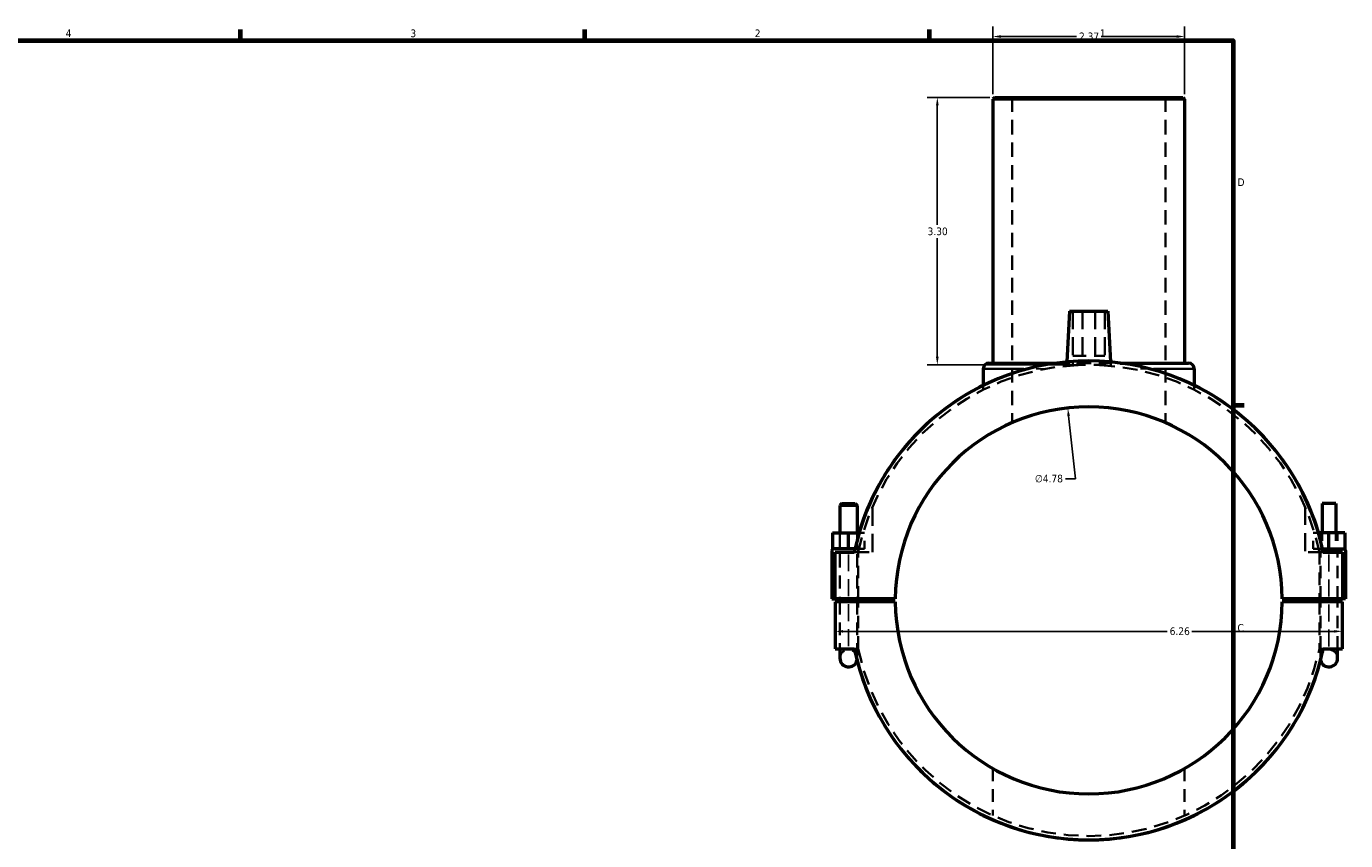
# Model space of a CAD drawing. Header units: inches. Extents: x -1.5 to 40.4, y -1.9 to 40.3.
# Tile 4 of 6: x 18.6 to 34.9, y 11.1 to 21.2. Entities that reach past the tile are written whole.
import ezdxf

# ---------------------------------------------------------------- set-up
doc = ezdxf.new("R2010")
doc.units = ezdxf.units.IN
doc.header["$MEASUREMENT"] = 0
doc.linetypes.add('DASHED', pattern=[0.2067, 0.1654, -0.0413])
for name, color, linetype, lineweight in [('Border (ANSI)', 7, 'Continuous', 70), ('Dimension (ANSI)', 7, 'Continuous', 25), ('Hidden (ANSI)', 7, 'DASHED', 35), ('Hidden Narrow (ANSI)', 7, 'DASHED', 25), ('Visible (ANSI)', 7, 'Continuous', 50), ('Visible Narrow (ANSI)', 7, 'Continuous', 35)]:
    doc.layers.add(name, color=color, linetype=linetype, lineweight=lineweight)
doc.styles.add('Note Text (ANSI)', font='tahoma.ttf')
doc.dimstyles.new('Default (ANSI)', dxfattribs={"dimtxt": 0.094488, "dimasz": 0.098425, "dimexe": 0.125, "dimexo": 0.0625, "dimgap": 0.031496, "dimtad": 0, "dimtih": 1, "dimtoh": 1, "dimrnd": 1e-08, "dimzin": 4, "dimdsep": 46, "dimtxsty": 'Note Text (ANSI)', "dimcen": 0.09, "dimdle": 0.393701, "dimclrd": 256, "dimclre": 256, "dimclrt": 5, "dimadec": 0, "dimazin": 1, "dimtfac": 1, "dimtofl": 0, "dimtmove": 0, "dimatfit": 3, "dimfxl": 1, "dimtolj": 1, "dimtzin": 4, "dimlwd": -1, "dimlwe": -1, "dimarcsym": 0})

# ---------------------------------------------------------------- blocks, each defined once
blk = doc.blocks.new('Borders Default Border')
at = {"layer": 'Border (ANSI)'}
for p, q in [((21.25, 21), (21.25, 21.134)), ((25.5, 21), (25.5, 21.134)), ((29.75, 21), (29.75, 21.134)), ((33.5, 16.5), (33.634, 16.5))]:
    blk.add_line(p, q, dxfattribs=at)
at = {"layer": 'Border (ANSI)', "flags": 128}
blk.add_lwpolyline([(0.5, 1), (0.5, 21), (33.5, 21), (33.5, 1), (0.5, 1)], dxfattribs=at)
at = {"layer": 'Border (ANSI)', "color": 5, "true_color": 0x0000ff, "char_height": 0.0945, "attachment_point": 7, "style": 'Note Text (ANSI)'}
for s, insert in [('4', (19.092, 21.04)), ('3', (23.346, 21.038)), ('2', (27.596, 21.04)), ('1', (31.854, 21.04)), ('D', (33.553, 19.203)), ('C', (33.552, 13.701))]:
    blk.add_mtext(s, dxfattribs=dict(at, insert=insert))
blk = doc.blocks.new('*D6')
at = {"layer": 'Defpoints', "color": 0, "transparency": 16777216}
for p in [(31.458, 16.463), (31.977, 11.716)]:
    blk.add_point(p, dxfattribs=at)
at = {"layer": 'Dimension (ANSI)', "transparency": 16777216}
for p, q in [((31.554, 15.589), (31.469, 16.365)), ((31.429, 15.589), (31.554, 15.589))]:
    blk.add_line(p, q, dxfattribs=at)
blk.add_solid([(31.485, 16.367), (31.453, 16.363), (31.458, 16.463)], dxfattribs=at)
at = {"layer": 'Dimension (ANSI)', "color": 5, "transparency": 16777216, "insert": (31.053, 15.64), "char_height": 0.0945, "attachment_point": 1, "style": 'Note Text (ANSI)'}
blk.add_mtext('\\A1;∅4.78', dxfattribs=at)
blk = doc.blocks.new('*D7')
at = {"layer": 'Defpoints', "color": 0, "transparency": 16777216}
for p in [(29.848, 20.297), (30.558, 20.297), (31.716, 16.997)]:
    blk.add_point(p, dxfattribs=at)
at = {"layer": 'Dimension (ANSI)', "transparency": 16777216}
for p, q in [((30.495, 20.297), (29.723, 20.297)), ((29.848, 20.199), (29.848, 18.723)), ((29.848, 17.095), (29.848, 18.561)), ((31.654, 16.997), (29.723, 16.997))]:
    blk.add_line(p, q, dxfattribs=at)
for points in [[(29.832, 20.199), (29.865, 20.199), (29.848, 20.297)], [(29.832, 17.095), (29.865, 17.095), (29.848, 16.997)]]:
    blk.add_solid(points, dxfattribs=at)
at = {"layer": 'Dimension (ANSI)', "color": 5, "transparency": 16777216, "insert": (29.728, 18.691), "char_height": 0.0945, "attachment_point": 1, "style": 'Note Text (ANSI)'}
blk.add_mtext('\\A1;3.30', dxfattribs=at)
blk = doc.blocks.new('*D8')
at = {"layer": 'Defpoints', "color": 0, "transparency": 16777216}
for p in [(32.9, 21.048), (30.534, 20.273), (32.9, 20.273)]:
    blk.add_point(p, dxfattribs=at)
at = {"layer": 'Dimension (ANSI)', "transparency": 16777216}
for p, q in [((30.534, 20.336), (30.534, 21.173)), ((32.9, 20.336), (32.9, 21.173)), ((30.633, 21.048), (31.566, 21.048)), ((32.802, 21.048), (31.869, 21.048))]:
    blk.add_line(p, q, dxfattribs=at)
for points in [[(30.633, 21.064), (30.633, 21.031), (30.534, 21.048)], [(32.802, 21.064), (32.802, 21.031), (32.9, 21.048)]]:
    blk.add_solid(points, dxfattribs=at)
at = {"layer": 'Dimension (ANSI)', "color": 5, "transparency": 16777216, "insert": (31.597, 21.097), "char_height": 0.0945, "attachment_point": 1, "style": 'Note Text (ANSI)'}
blk.add_mtext('\\A1;2.37', dxfattribs=at)
blk = doc.blocks.new('*D10')
at = {"layer": 'Defpoints', "color": 0, "transparency": 16777216}
for p in [(28.587, 13.707), (34.847, 13.707), (34.847, 13.707)]:
    blk.add_point(p, dxfattribs=at)
at = {"layer": 'Dimension (ANSI)', "transparency": 16777216}
for p, q in [((28.686, 13.707), (32.685, 13.707)), ((34.749, 13.707), (32.99, 13.707))]:
    blk.add_line(p, q, dxfattribs=at)
for points in [[(28.686, 13.723), (28.686, 13.691), (28.587, 13.707)], [(34.749, 13.723), (34.749, 13.691), (34.847, 13.707)]]:
    blk.add_solid(points, dxfattribs=at)
at = {"layer": 'Dimension (ANSI)', "color": 5, "transparency": 16777216, "insert": (32.716, 13.756), "char_height": 0.0945, "attachment_point": 1, "style": 'Note Text (ANSI)'}
blk.add_mtext('\\A1;6.26', dxfattribs=at)

msp = doc.modelspace()

# ---------------------------------------------------------------- linework, layer by layer
at = {"layer": 'Hidden (ANSI)', "ltscale": 1.079284}
for p, q in [((30.7709, 20.297), (30.7709, 16.2815)), ((32.6638, 20.297), (32.6638, 16.2815))]:
    msp.add_line(p, q, dxfattribs=at)
at = {"layer": 'Hidden (ANSI)', "ltscale": 1.333288}
for p, q in [((31.5205, 17.6581), (31.5205, 17.107)), ((31.6386, 17.6581), (31.6386, 17.107)), ((31.7961, 17.6581), (31.7961, 17.107)), ((31.9142, 17.6581), (31.9142, 17.107))]:
    msp.add_line(p, q, dxfattribs=at)
at = {"layer": 'Hidden (ANSI)', "ltscale": 0.997297}
msp.add_line((31.5205, 17.107), (31.9142, 17.107), dxfattribs=at)
at = {"layer": 'Hidden (ANSI)', "ltscale": 0.956975}
msp.add_line((31.3285, 17.0178), (32.1062, 17.0178), dxfattribs=at)
at = {"layer": 'Hidden (ANSI)', "ltscale": 0.089404}
for p, q in [((31.4483, 17.0313), (31.4458, 16.9843)), ((31.9864, 17.0313), (31.9889, 16.9843))]:
    msp.add_line(p, q, dxfattribs=at)
at = {"layer": 'Hidden (ANSI)', "ltscale": 0.098747}
for p, q in [((30.416, 16.7415), (30.416, 16.6896)), ((33.0187, 16.7415), (33.0187, 16.6896))]:
    msp.add_line(p, q, dxfattribs=at)
at = {"layer": 'Hidden (ANSI)', "ltscale": 1.349185}
for p, q in [((29.0486, 14.6862), (29.0486, 15.2439)), ((34.386, 15.2439), (34.386, 14.6862))]:
    msp.add_line(p, q, dxfattribs=at)
at = {"layer": 'Hidden (ANSI)', "ltscale": 0.983895}
for p, q in [((28.6471, 14.9224), (28.6471, 14.1089)), ((28.8597, 14.9224), (28.8597, 14.1089))]:
    msp.add_line(p, q, dxfattribs=at)
at = {"layer": 'Hidden (ANSI)', "ltscale": 0.37484}
for p, q in [((28.6471, 14.7256), (28.6471, 14.9224)), ((28.8597, 14.7256), (28.8597, 14.9224)), ((28.9502, 14.7256), (28.9502, 14.9224)), ((34.4845, 14.7256), (34.4845, 14.9224)), ((34.575, 14.9224), (34.575, 14.7256)), ((34.5986, 14.9224), (34.5986, 14.7256)), ((34.764, 14.9224), (34.764, 14.7256)), ((34.7876, 14.9224), (34.7876, 14.7256))]:
    msp.add_line(p, q, dxfattribs=at)
at = {"layer": 'Hidden (ANSI)', "ltscale": 0.147819}
for p, q in [((28.883, 14.9224), (28.9502, 14.9224)), ((34.5517, 14.9224), (34.4845, 14.9224))]:
    msp.add_line(p, q, dxfattribs=at)
at = {"layer": 'Hidden (ANSI)', "ltscale": 0.090365}
for p, q in [((28.824, 14.6862), (28.8715, 14.6862)), ((34.5632, 14.6862), (34.6107, 14.6862)), ((28.8715, 13.4923), (28.824, 13.4923)), ((34.6107, 13.4923), (34.5632, 13.4923))]:
    msp.add_line(p, q, dxfattribs=at)
at = {"layer": 'Hidden (ANSI)', "ltscale": 0.07436}
for p, q in [((28.8715, 14.7256), (28.8324, 14.7256)), ((34.5632, 14.7256), (34.6023, 14.7256))]:
    msp.add_line(p, q, dxfattribs=at)
at = {"layer": 'Hidden (ANSI)', "ltscale": 0.074888}
for p, q in [((28.8715, 14.6862), (28.8715, 14.7256)), ((34.5632, 14.6862), (34.5632, 14.7256))]:
    msp.add_line(p, q, dxfattribs=at)
at = {"layer": 'Hidden (ANSI)', "ltscale": 0.173077}
for p, q in [((28.9502, 14.7256), (28.8715, 14.7256)), ((34.4845, 14.7256), (34.5632, 14.7256))]:
    msp.add_line(p, q, dxfattribs=at)
at = {"layer": 'Hidden (ANSI)', "ltscale": 0.828028}
for p, q in [((28.8715, 14.6862), (29.0486, 14.6862)), ((34.5632, 14.6862), (34.386, 14.6862))]:
    msp.add_line(p, q, dxfattribs=at)
at = {"layer": 'Hidden (ANSI)', "ltscale": 0.93092}
for p, q in [((28.8715, 14.1089), (28.8715, 14.6862)), ((34.5632, 14.6862), (34.5632, 14.1089)), ((34.575, 14.1089), (34.575, 14.6862)), ((34.7876, 14.1089), (34.7876, 14.6862)), ((28.6471, 14.0696), (28.6471, 13.4923)), ((28.8597, 14.0696), (28.8597, 13.4923)), ((28.8715, 13.4923), (28.8715, 14.0696)), ((34.5632, 14.0696), (34.5632, 13.4923)), ((34.575, 13.4923), (34.575, 14.0696)), ((34.7876, 13.4923), (34.7876, 14.0696))]:
    msp.add_line(p, q, dxfattribs=at)
at = {"layer": 'Hidden (ANSI)', "ltscale": 0.353273}
for p, q in [((28.8597, 13.3742), (28.8597, 13.4923)), ((34.575, 13.4923), (34.575, 13.3742))]:
    msp.add_line(p, q, dxfattribs=at)
at = {"layer": 'Hidden (ANSI)', "ltscale": 0.938779}
for p, q in [((30.5343, 12.0151), (30.5343, 11.433)), ((32.9004, 12.0151), (32.9004, 11.433))]:
    msp.add_line(p, q, dxfattribs=at)
at = {"layer": 'Hidden (ANSI)', "ltscale": 1.089094}
for start, end in [(92.74607, 168.15337), (11.84663, 87.25393)]:
    msp.add_arc((31.7173, 14.0892), 2.9078, start, end, dxfattribs=at)
at = {"layer": 'Hidden (ANSI)', "ltscale": 1.116142}
for start, end in [(93.76189, 116.12408), (63.87592, 86.23811)]:
    msp.add_arc((31.7173, 14.0892), 2.9556, start, end, dxfattribs=at)
at = {"layer": 'Hidden (ANSI)', "ltscale": 0.46376}
for start, end in [(163.62638, 168.3475), (11.6525, 16.37362)]:
    msp.add_arc((31.7173, 14.0892), 2.9556, start, end, dxfattribs=at)
at = {"layer": 'Hidden (ANSI)', "ltscale": 0.866076}
for centre, start, end in [((28.7534, 13.3742), 347.01708, 180), ((34.6813, 13.3742), 0, 192.98292)]:
    msp.add_arc(centre, 0.1063, start, end, dxfattribs=at)
at = {"layer": 'Hidden (ANSI)', "ltscale": 0.282645}
for start, end in [(191.6525, 194.53026), (345.46974, 348.3475)]:
    msp.add_arc((31.7173, 14.0892), 2.9556, start, end, dxfattribs=at)
at = {"layer": 'Hidden (ANSI)', "ltscale": 1.096504}
msp.add_arc((31.7173, 14.0892), 2.9078, 191.84663, 348.15337, dxfattribs=at)
at = {"layer": 'Hidden (ANSI)', "ltscale": 0.091746}
for points, weights in [([(31.5234, 17.0384), (31.5217, 17.0146), (31.5199, 16.9903)], [1.00000624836, 1.00002683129, 1.00000592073]), ([(31.9147, 16.9903), (31.913, 17.0146), (31.9113, 17.0384)], [1.00000592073, 1.00002683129, 1.00000624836])]:
    msp.add_rational_spline(points, weights, degree=2, dxfattribs=at)
at = {"layer": 'Hidden (ANSI)', "ltscale": 1.047636}
msp.add_open_spline([(31.9113, 17.0384), (31.91, 17.0385), (31.9087, 17.0386), (31.8835, 17.0402), (31.8533, 17.0418), (31.7871, 17.0442), (31.7511, 17.0448), (31.6836, 17.0448), (31.6476, 17.0442), (31.5814, 17.0418), (31.5511, 17.0402), (31.526, 17.0386), (31.5247, 17.0385), (31.5234, 17.0384)], degree=3, knots=[0.5007365, 0.5007365, 0.5007365, 0.5007365, 0.514597, 0.514597, 0.7717538, 0.7717538, 1.0289105, 1.0289105, 1.2860673, 1.2860673, 1.5432241, 1.5432241, 1.5570845, 1.5570845, 1.5570845, 1.5570845], dxfattribs=at)
at = {"layer": 'Hidden (ANSI)', "ltscale": 0.08947}
for points, weights in [([(31.578, 16.9937), (31.5805, 17.0175), (31.5829, 17.0405)], [1.00001697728, 1.0000517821, 1.00000641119]), ([(31.8518, 17.0405), (31.8542, 17.0175), (31.8567, 16.9937)], [1.00000641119, 1.0000517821, 1.00001697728])]:
    msp.add_rational_spline(points, weights, degree=2, dxfattribs=at)
at = {"layer": 'Hidden (ANSI)', "ltscale": 0.55715}
msp.add_open_spline([(31.5781, 16.9937), (31.5894, 16.9942), (31.6013, 16.9947), (31.6469, 16.9964), (31.6833, 16.997), (31.7514, 16.997), (31.7877, 16.9964), (31.8334, 16.9947), (31.8453, 16.9942), (31.8566, 16.9937)], degree=3, knots=[0.68370112, 0.68370112, 0.68370112, 0.68370112, 0.77900195, 0.77900195, 1.03857135, 1.03857135, 1.29814075, 1.29814075, 1.39344158, 1.39344158, 1.39344158, 1.39344158], dxfattribs=at)
at = {"layer": 'Hidden Narrow (ANSI)', "ltscale": 0.418719}
for p, q in [((31.1683, 16.9469), (30.9777, 16.9469)), ((32.4569, 16.9469), (32.2663, 16.9469))]:
    msp.add_line(p, q, dxfattribs=at)
at = {"layer": 'Hidden Narrow (ANSI)', "ltscale": 1.256743}
for p, q in [((28.7534, 14.6573), (28.7534, 14.1378)), ((34.6813, 14.1378), (34.6813, 14.6573)), ((28.7534, 14.0407), (28.7534, 13.5212)), ((34.6813, 13.5212), (34.6813, 14.0407))]:
    msp.add_line(p, q, dxfattribs=at)
at = {"layer": 'Visible (ANSI)'}
for p, q in [((30.5579, 20.297), (30.5343, 20.2734)), ((32.9004, 20.2734), (30.5343, 20.2734)), ((30.5343, 20.2734), (30.5343, 17.0178)), ((30.5579, 20.297), (32.8767, 20.297)), ((32.8767, 20.297), (32.9004, 20.2734)), ((32.9004, 20.2734), (32.9004, 17.0178)), ((31.4811, 17.6581), (31.4483, 17.0313)), ((31.4811, 17.6581), (31.9536, 17.6581)), ((31.9536, 17.6581), (31.9864, 17.0313)), ((30.416, 16.9469), (30.416, 16.7415)), ((30.4869, 17.0178), (31.3285, 17.0178)), ((32.1062, 17.0178), (32.9477, 17.0178)), ((33.0187, 16.9469), (33.0187, 16.7415)), ((28.6707, 15.2831), (28.6471, 15.2595)), ((28.8597, 15.2595), (28.6471, 15.2595)), ((28.6471, 15.2595), (28.6471, 14.9224)), ((28.6707, 15.2831), (28.836, 15.2831)), ((28.836, 15.2831), (28.8597, 15.2595)), ((28.8597, 15.2595), (28.8597, 14.9224)), ((34.764, 15.2831), (34.5986, 15.2831)), ((34.5986, 15.2831), (34.5986, 14.9224)), ((34.764, 15.2831), (34.764, 14.9224)), ((28.5565, 14.9224), (28.7534, 14.9224)), ((28.5565, 14.9224), (28.5565, 14.7221)), ((28.7534, 14.7256), (28.7534, 14.9224)), ((28.7534, 14.9224), (28.883, 14.9224)), ((34.6813, 14.9224), (34.5517, 14.9224)), ((34.8782, 14.9224), (34.6813, 14.9224)), ((34.6813, 14.7256), (34.6813, 14.9224)), ((34.8782, 14.9224), (34.8782, 14.7221)), ((28.548, 14.7059), (28.548, 14.1089)), ((28.8324, 14.7256), (28.5677, 14.7256)), ((28.5873, 14.6862), (28.824, 14.6862)), ((28.5873, 14.1089), (28.5873, 14.6862)), ((34.6023, 14.7256), (34.867, 14.7256)), ((34.6107, 14.6862), (34.8473, 14.6862)), ((34.8473, 14.6862), (34.8473, 14.1089)), ((34.8867, 14.7059), (34.8867, 14.1089)), ((28.548, 14.1089), (28.5873, 14.1089)), ((29.3296, 14.1089), (28.5873, 14.1089)), ((29.3296, 14.0696), (28.5873, 14.0696)), ((28.5873, 14.0696), (28.5873, 13.4923)), ((28.6471, 14.1089), (28.6471, 14.0696)), ((28.8597, 14.1089), (28.8597, 14.0696)), ((34.8473, 14.1089), (34.1051, 14.1089)), ((34.8473, 14.0696), (34.1051, 14.0696)), ((34.575, 14.0696), (34.575, 14.1089)), ((34.7876, 14.0696), (34.7876, 14.1089)), ((34.8867, 14.1089), (34.8473, 14.1089)), ((34.8473, 13.4923), (34.8473, 14.0696)), ((28.5873, 13.4923), (28.824, 13.4923)), ((28.6471, 13.4923), (28.6471, 13.3742)), ((34.6107, 13.4923), (34.8473, 13.4923)), ((34.7876, 13.3742), (34.7876, 13.4923))]:
    msp.add_line(p, q, dxfattribs=at)
for centre, radius, start, end in [((31.7173, 14.0892), 2.9543, 11.65753, 168.34247), ((30.4869, 16.9469), 0.071, 90, 180), ((32.9477, 16.9469), 0.071, 0, 90), ((31.7173, 14.0892), 2.9556, 116.12408, 163.62638), ((31.7173, 14.0892), 2.9556, 16.37362, 63.87592), ((31.7173, 14.0892), 2.3878, 0.47235, 179.52765), ((28.5677, 14.7059), 0.0197, 90, 180), ((34.867, 14.7059), 0.0197, 0, 90), ((31.7173, 14.0892), 2.3878, 180.47235, 359.52765), ((28.7534, 13.3742), 0.1063, 180, 347.01708), ((31.7173, 14.0892), 2.9543, 191.65753, 348.34247), ((34.6813, 13.3742), 0.1063, 192.98292, 0), ((31.7173, 14.0892), 2.9556, 194.53026, 345.46974)]:
    msp.add_arc(centre, radius, start, end, dxfattribs=at)
at = {"layer": 'Visible Narrow (ANSI)'}
for p, q in [((30.9177, 16.9469), (30.4174, 16.9469)), ((33.0172, 16.9469), (32.517, 16.9469))]:
    msp.add_line(p, q, dxfattribs=at)

# ---------------------------------------------------------------- block references
msp.add_blockref('Borders Default Border', (0, 0))

# ---------------------------------------------------------------- dimensions: what is measured, and where the dimension line sits
at = {"layer": 'Dimension (ANSI)'}
for base, p1, p2, angle, override, picture, middle in [((32.9004, 21.0479), (30.5343, 20.2734), (32.9004, 20.2734), 180, {"dimgap": 0.031496, "dimtih": 0, "dimtoh": 0, "dimdec": 2, "dimtol": 0, "dimlim": 0, "dimtp": 0, "dimtm": 0, "dimtdec": 2, "dimatfit": 1}, '*D8', (31.7173, 21.0479)), ((29.8483, 20.297), (31.7163, 16.997), (30.5579, 20.297), 90, {"dimgap": 0.031496, "dimdec": 2, "dimtol": 0, "dimlim": 0, "dimtp": 0, "dimtm": 0, "dimtdec": 2, "dimatfit": 1}, '*D7', (29.8483, 18.642)), ((34.8473, 13.7069), (28.5873, 13.7069), (34.8473, 13.7069), 180, {"dimgap": 0.031496, "dimtih": 0, "dimtoh": 0, "dimdec": 2, "dimse1": 1, "dimse2": 1, "dimtol": 0, "dimlim": 0, "dimtp": 0, "dimtm": 0, "dimtdec": 2, "dimatfit": 1}, '*D10', (32.8373, 13.7069))]:
    dim = msp.add_linear_dim(base=base, p1=p1, p2=p2, angle=angle, dimstyle='Default (ANSI)', override=override, dxfattribs=at)
    dim.commit()
    dim.dimension.update_dxf_attribs({"geometry": picture, "text_midpoint": middle, "dimtype": 160})
dim = msp.add_diameter_dim_2p(p1=(31.9765, 11.7156), p2=(31.4582, 16.4629), dimstyle='Default (ANSI)', override={"dimgap": 0.031496, "dimdec": 2, "dimlfac": 1, "dimtol": 0, "dimlim": 0, "dimtp": 0, "dimtm": 0, "dimtdec": 2}, dxfattribs=at)
dim.commit()
dim.dimension.update_dxf_attribs({"geometry": '*D6', "text_midpoint": (31.225, 15.5891), "dimtype": 163})

doc.saveas('drawing.dxf')
